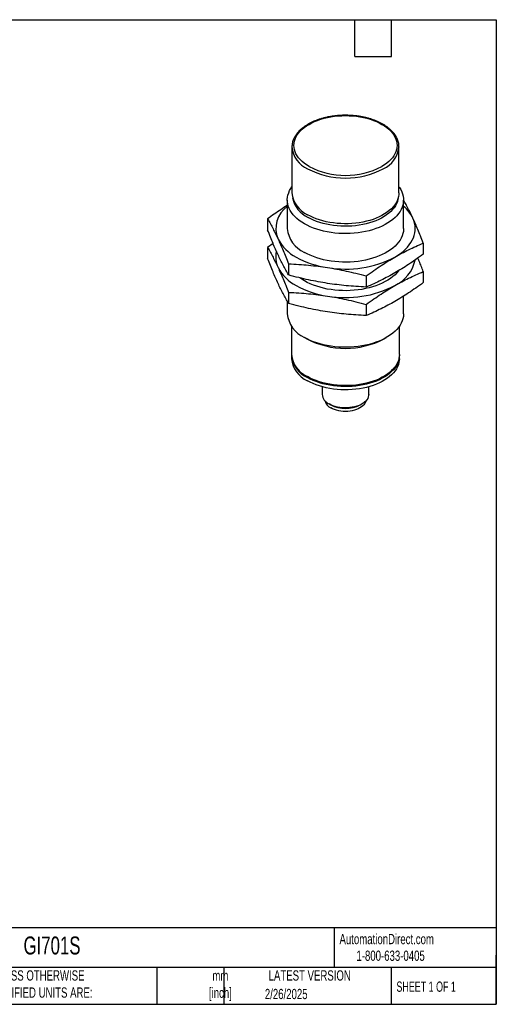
# Model space of a CAD drawing. Header units: millimetres. Extents: x 8 to 341, y 8 to 262.
# Tile 2 of 2: x 218 to 341, y 8 to 262. Entities that reach past the tile are written whole.
import ezdxf

# ---------------------------------------------------------------- set-up
doc = ezdxf.new("R2010")
doc.units = ezdxf.units.MM
doc.header["$LTSCALE"] = 1.25
doc.layers.add('TEXT', color=140, linetype='Continuous', lineweight=25)
doc.styles.add('SLDTEXTSTYLE0', font='TXT', dxfattribs={"width": 0.7})
doc.styles.add('SLDTEXTSTYLE1', font='TXT', dxfattribs={"width": 0.65})

msp = doc.modelspace()

# ---------------------------------------------------------------- linework, layer by layer
for p, q in [((288.611, 229.104), (288.611, 229.179)), ((288.611, 229.104), (288.611, 217.264)), ((316.211, 229.104), (316.21, 229.029)), ((316.211, 217.264), (316.211, 229.104)), ((287.411, 215.414), (287.411, 208.039)), ((317.411, 208.039), (317.411, 215.414)), ((282.334, 210.535), (282.334, 207.671)), ((283.738, 204.193), (282.334, 203.186)), ((322.487, 204.324), (322.487, 201.46)), ((282.334, 203.186), (282.334, 200.322)), ((287.714, 198.945), (287.714, 196.081)), ((307.79, 195.84), (307.79, 192.975)), ((322.487, 196.975), (322.487, 194.111)), ((287.714, 191.596), (287.714, 188.732)), ((317.411, 186.088), (317.411, 190.64)), ((287.411, 189.267), (287.411, 186.088)), ((307.79, 188.491), (307.79, 185.627)), ((288.511, 182.834), (288.511, 175.555)), ((316.311, 175.555), (316.311, 182.834)), ((291.804, 179.965), (292.455, 179.59)), ((312.368, 179.591), (313.019, 179.966)), ((288.511, 175.295), (288.511, 174.479)), ((316.311, 174.479), (316.311, 175.295)), ((289.721, 172.279), (289.889, 172.063)), ((314.933, 172.063), (315.1, 172.279)), ((296.411, 167.241), (296.411, 165.263)), ((308.411, 165.263), (308.411, 167.241)), ((298.168, 162.814), (298.602, 162.563)), ((306.22, 162.564), (306.654, 162.814))]:
    msp.add_line(p, q)
at = {"flags": 128}
for points in [[(293.006, 234.941), (293.701, 235.315), (294.44, 235.659), (295.22, 235.971), (296.037, 236.251), (296.886, 236.496), (297.763, 236.706), (298.664, 236.879), (299.584, 237.015), (300.518, 237.112), (301.462, 237.17), (302.411, 237.19), (303.359, 237.17), (304.303, 237.112), (305.238, 237.015), (306.158, 236.879), (307.058, 236.706), (307.936, 236.496), (308.785, 236.251), (309.601, 235.971), (310.381, 235.659), (311.12, 235.315), (311.815, 234.941), (312.462, 234.54), (313.058, 234.113), (313.599, 233.663), (314.084, 233.192), (314.509, 232.702), (314.872, 232.195), (315.172, 231.675), (315.407, 231.144), (315.575, 230.605), (315.677, 230.06), (315.711, 229.512), (315.677, 228.964), (315.575, 228.419), (315.407, 227.88), (315.172, 227.349), (314.872, 226.829), (314.509, 226.323), (314.084, 225.832), (313.599, 225.361), (313.058, 224.911), (312.462, 224.484), (311.815, 224.083)], [(293.006, 224.083), (292.359, 224.484), (291.763, 224.911), (291.222, 225.361), (290.737, 225.832), (290.313, 226.323), (289.949, 226.829), (289.649, 227.349), (289.415, 227.88), (289.246, 228.419), (289.145, 228.964), (289.111, 229.512), (289.145, 230.06), (289.246, 230.605), (289.415, 231.144), (289.649, 231.675), (289.949, 232.195), (290.313, 232.702), (290.737, 233.192), (291.222, 233.663), (291.763, 234.113), (292.359, 234.54), (293.006, 234.941)], [(291.804, 209.291), (291.119, 209.713), (290.485, 210.162), (289.904, 210.633), (289.379, 211.126), (288.912, 211.638), (288.505, 212.167), (288.16, 212.711), (287.879, 213.266), (287.663, 213.831), (287.513, 214.403), (287.429, 214.98), (287.413, 215.559), (287.463, 216.137), (287.58, 216.711), (287.763, 217.28), (288.012, 217.841), (288.325, 218.391), (288.611, 218.808)], [(316.211, 218.808), (316.316, 218.661), (316.661, 218.117), (316.942, 217.562), (317.158, 216.997), (317.308, 216.425), (317.392, 215.848), (317.409, 215.269), (317.358, 214.691), (317.241, 214.116), (317.058, 213.548), (316.809, 212.987), (316.496, 212.437), (316.121, 211.901), (315.683, 211.38), (315.187, 210.877), (314.634, 210.395), (314.026, 209.934), (313.366, 209.499), (312.657, 209.09), (311.902, 208.709), (311.105, 208.358), (310.269, 208.038), (309.399, 207.752), (308.496, 207.499), (307.567, 207.282), (306.615, 207.102), (305.644, 206.958), (304.658, 206.852), (303.662, 206.785), (302.661, 206.756), (301.659, 206.765), (300.66, 206.814), (299.669, 206.9), (298.69, 207.025), (297.728, 207.187), (296.786, 207.386), (295.87, 207.621), (294.983, 207.891), (294.129, 208.194), (293.312, 208.529), (292.536, 208.896), (291.804, 209.291)], [(316.211, 217.264), (316.192, 216.847), (316.108, 216.293), (315.957, 215.744), (315.74, 215.202), (315.459, 214.67), (315.114, 214.151), (314.707, 213.647), (314.24, 213.161), (313.715, 212.695), (313.135, 212.25), (312.503, 211.831), (311.822, 211.438), (311.095, 211.073), (310.326, 210.738), (309.518, 210.435), (308.676, 210.166), (307.803, 209.931), (306.903, 209.731), (305.982, 209.569), (305.044, 209.444), (304.092, 209.357), (303.133, 209.308), (302.17, 209.299), (301.208, 209.328), (300.252, 209.395), (299.306, 209.502), (298.376, 209.645), (297.465, 209.827), (296.578, 210.044), (295.72, 210.296), (294.895, 210.583), (294.106, 210.902), (293.357, 211.251), (292.653, 211.631)], [(316.028, 215.972), (315.959, 215.556), (315.81, 215.013), (315.596, 214.477), (315.317, 213.951), (314.976, 213.437), (314.573, 212.939), (314.111, 212.458), (313.592, 211.996), (313.019, 211.557), (312.394, 211.142), (311.72, 210.753), (311.001, 210.392), (310.24, 210.061), (309.441, 209.762), (308.608, 209.495), (307.744, 209.263), (306.855, 209.066), (305.943, 208.905), (305.015, 208.781), (304.074, 208.695), (303.125, 208.647), (302.172, 208.637), (301.221, 208.666), (300.275, 208.733), (299.34, 208.838), (298.42, 208.981), (297.519, 209.16), (296.642, 209.375), (295.793, 209.624), (294.976, 209.908), (294.196, 210.223), (293.455, 210.569), (292.759, 210.944)], [(315.139, 200.691), (315.898, 201.157), (316.606, 201.65), (317.261, 202.166), (317.859, 202.705), (318.398, 203.264), (318.877, 203.842), (319.293, 204.435), (319.646, 205.041), (319.933, 205.66), (320.153, 206.287), (320.306, 206.921), (320.391, 207.559), (320.408, 208.199), (320.357, 208.838), (320.238, 209.474), (320.051, 210.105), (319.797, 210.728)], [(317.411, 208.039), (317.409, 207.894), (317.358, 207.316), (317.241, 206.741), (317.058, 206.172), (316.809, 205.612), (316.496, 205.062), (316.121, 204.526), (315.683, 204.005), (315.187, 203.502), (314.634, 203.019), (314.026, 202.559), (313.366, 202.124), (312.657, 201.715), (311.902, 201.334), (311.105, 200.983), (310.269, 200.663), (309.399, 200.376), (308.496, 200.124), (307.567, 199.907), (306.615, 199.726), (305.644, 199.583), (304.658, 199.477), (303.662, 199.41), (302.661, 199.381), (301.659, 199.39), (300.66, 199.439), (299.669, 199.525), (298.69, 199.65), (297.728, 199.812), (296.786, 200.011), (295.87, 200.246), (294.983, 200.516), (294.129, 200.819), (293.312, 201.154), (292.536, 201.52), (291.804, 201.916)], [(316.143, 197.206), (316.121, 197.177), (315.683, 196.656), (315.187, 196.153), (314.634, 195.671), (314.026, 195.21), (313.366, 194.775), (312.657, 194.366), (311.902, 193.985), (311.105, 193.634), (310.269, 193.314), (309.399, 193.028), (308.496, 192.775), (307.567, 192.558), (306.615, 192.378), (305.644, 192.234), (304.658, 192.128), (303.662, 192.061), (302.661, 192.032), (301.659, 192.041), (300.66, 192.09), (299.669, 192.176), (298.69, 192.301), (297.728, 192.463), (296.786, 192.662), (295.87, 192.897), (294.983, 193.167), (294.129, 193.47), (293.312, 193.805), (292.536, 194.172), (291.804, 194.567)], [(291.804, 194.567), (291.119, 194.989), (290.617, 195.339)], [(317.411, 186.088), (317.409, 185.944), (317.358, 185.366), (317.241, 184.791), (317.058, 184.222), (316.809, 183.661), (316.496, 183.112), (316.121, 182.575), (315.683, 182.054), (315.187, 181.552), (314.634, 181.069), (314.026, 180.609), (313.366, 180.173), (312.657, 179.764), (311.902, 179.383), (311.105, 179.032), (310.269, 178.713), (309.399, 178.426), (308.496, 178.174), (307.567, 177.957), (306.615, 177.776), (305.644, 177.633), (304.658, 177.527), (303.662, 177.459), (302.661, 177.43), (301.659, 177.44), (300.66, 177.488), (299.669, 177.575), (298.69, 177.7), (297.728, 177.862), (296.786, 178.061), (295.87, 178.296), (294.983, 178.565), (294.129, 178.868), (293.312, 179.204), (292.536, 179.57), (291.804, 179.965)], [(316.311, 175.555), (316.292, 175.135), (316.207, 174.577), (316.055, 174.024), (315.837, 173.478), (315.553, 172.942), (315.206, 172.419), (314.796, 171.912), (314.325, 171.422), (313.797, 170.952), (313.213, 170.505), (312.576, 170.082), (311.89, 169.686), (311.158, 169.319), (310.383, 168.982), (309.57, 168.677), (308.721, 168.405), (307.842, 168.168), (306.936, 167.968), (306.008, 167.804), (305.063, 167.678), (304.105, 167.59), (303.138, 167.541), (302.168, 167.532), (301.199, 167.561), (300.236, 167.629), (299.284, 167.736), (298.347, 167.881), (297.429, 168.063), (296.536, 168.282), (295.672, 168.537), (294.84, 168.825), (294.045, 169.146), (293.291, 169.499), (292.582, 169.881)], [(316.309, 175.425), (316.292, 174.876), (316.207, 174.318), (316.055, 173.764), (315.837, 173.219), (315.553, 172.683), (315.206, 172.16), (314.796, 171.653), (314.325, 171.163), (313.797, 170.693), (313.213, 170.246), (312.576, 169.823), (311.89, 169.427), (311.158, 169.059), (310.383, 168.722), (309.57, 168.417), (308.721, 168.146), (307.842, 167.909), (306.936, 167.708), (306.008, 167.545), (305.063, 167.419), (304.105, 167.331), (303.138, 167.282), (302.168, 167.272), (301.199, 167.302), (300.236, 167.37), (299.284, 167.477), (298.347, 167.622), (297.429, 167.804), (296.536, 168.023), (295.672, 168.277), (294.84, 168.566), (294.045, 168.887), (293.291, 169.239), (292.582, 169.621)], [(316.311, 174.479), (316.292, 174.059), (316.207, 173.501), (316.055, 172.948), (315.837, 172.402), (315.553, 171.866), (315.206, 171.344), (314.796, 170.836), (314.325, 170.346), (313.797, 169.876), (313.213, 169.429), (312.576, 169.006), (311.89, 168.61), (311.158, 168.243), (310.383, 167.906), (309.57, 167.601), (308.721, 167.329), (307.842, 167.093), (306.936, 166.892), (306.008, 166.728), (305.063, 166.602), (304.105, 166.514), (303.138, 166.466), (302.168, 166.456), (301.199, 166.485), (300.236, 166.553), (299.284, 166.66), (298.347, 166.805), (297.429, 166.988), (296.536, 167.206), (295.672, 167.461), (294.84, 167.749), (294.045, 168.07), (293.291, 168.423), (292.582, 168.805)], [(314.933, 172.063), (314.632, 171.701), (314.168, 171.217), (313.647, 170.754), (313.07, 170.312), (312.442, 169.895), (311.765, 169.504), (311.043, 169.142), (310.278, 168.809), (309.475, 168.508), (308.638, 168.24), (307.77, 168.006), (306.876, 167.808), (305.961, 167.647), (305.028, 167.522), (304.082, 167.436), (303.128, 167.388), (302.171, 167.378), (301.215, 167.407), (300.265, 167.474), (299.325, 167.58), (298.4, 167.723), (297.495, 167.903), (296.614, 168.119), (295.761, 168.37), (294.94, 168.654), (294.156, 168.971), (293.412, 169.319), (292.711, 169.696)], [(308.411, 165.263), (308.391, 164.982), (308.303, 164.61), (308.146, 164.246), (307.922, 163.894), (307.634, 163.558), (307.284, 163.242), (306.877, 162.95), (306.417, 162.685), (305.911, 162.45), (305.364, 162.248), (304.782, 162.081), (304.172, 161.952), (303.541, 161.861), (302.898, 161.811), (302.248, 161.801), (301.601, 161.831), (300.963, 161.902), (300.342, 162.012), (299.745, 162.16), (299.179, 162.345), (298.652, 162.563), (298.168, 162.814)], [(307.677, 163.604), (307.677, 163.603), (307.578, 163.265), (307.413, 162.935), (307.186, 162.618), (306.898, 162.318), (306.554, 162.038), (306.158, 161.782), (305.715, 161.553), (305.23, 161.355), (304.71, 161.189), (304.161, 161.058), (303.59, 160.963), (303.004, 160.905), (302.411, 160.886), (301.817, 160.905), (301.231, 160.963), (300.66, 161.058), (300.111, 161.189), (299.591, 161.355), (299.106, 161.553), (298.663, 161.782)]]:
    msp.add_lwpolyline(points, dxfattribs=at)
for centre, radius, start, end in [((292.86, 234.737), 0.252, 54.3838, 114.29132), ((295.42, 229.723), 6.838, 185.19793, 246.12222), ((309.169, 229.9), 7.094, 295.01, 352.95076), ((302.411, 242.161), 20.378, 242.51531, 297.48469), ((302.411, 242.228), 21.144, 242.51531, 297.48469), ((295.446, 217.902), 6.865, 185.32934, 245.9908), ((295.67, 217.318), 7.008, 191.07265, 245.44868), ((291.525, 208.064), 7.045, 125.73317, 202.66356), ((311.365, 206.6), 9.388, 26.08852, 49.91669), ((294.892, 208.769), 7.517, 185.57755, 245.74259), ((294.807, 210.475), 11.045, 207.65112, 242.35509), ((290.638, 200.686), 6.224, 166.25412, 205.56409), ((301.004, 221.209), 23.434, 241.11116, 262.02267), ((302.453, 225.155), 27.557, 260.17755, 297.40853), ((311.106, 201.904), 9.464, 295.21855, 348.00238), ((294.807, 203.126), 11.045, 207.65112, 242.35509), ((301.004, 213.86), 23.434, 241.11116, 262.02267), ((302.453, 217.806), 27.557, 260.17755, 297.40853), ((294.892, 186.819), 7.517, 185.57755, 245.74259), ((302.411, 198.747), 21.59, 242.53951, 297.46586), ((295.395, 176.197), 6.914, 185.32934, 245.9908), ((295.362, 175.899), 6.866, 183.96049, 246.11412), ((295.395, 175.121), 6.914, 185.32934, 245.9908), ((297.277, 178.008), 9.483, 218.81928, 241.21859), ((299.366, 165.528), 2.967, 185.13029, 246.18985), ((299.801, 164.275), 2.741, 194.1823, 245.46648), ((302.411, 169.867), 8.237, 242.45727, 297.54811)]:
    msp.add_arc(centre, radius, start, end)
for points, knots in [([(316.204, 229.024), (316.205, 229.155), (316.209, 229.469), (316.145, 229.962), (316.022, 230.5), (315.839, 231.031), (315.597, 231.553), (315.298, 232.065), (314.942, 232.565), (314.531, 233.049), (314.066, 233.516), (313.55, 233.964), (312.985, 234.389), (312.373, 234.791), (311.718, 235.168), (311.022, 235.517), (310.289, 235.838), (309.523, 236.13), (308.726, 236.391), (307.902, 236.62), (307.054, 236.816), (306.187, 236.979), (305.304, 237.108), (304.408, 237.202), (303.504, 237.262), (302.596, 237.287), (301.686, 237.276), (300.78, 237.231), (299.88, 237.15), (298.992, 237.035), (298.118, 236.886), (297.262, 236.703), (296.428, 236.488), (295.62, 236.24), (294.84, 235.961), (294.094, 235.651), (293.395, 235.321), (292.965, 235.082), (292.756, 234.966)], [0, 0, 0, 0, 0.0197991, 0.0470237, 0.0742677, 0.101595, 0.1290542, 0.1566722, 0.1844531, 0.2123824, 0.2404336, 0.2685755, 0.2967784, 0.3250167, 0.353271, 0.3815249, 0.4097697, 0.4380011, 0.4662173, 0.4944181, 0.5226042, 0.5507774, 0.5789397, 0.6070935, 0.6352411, 0.6633851, 0.6915283, 0.7196729, 0.7478211, 0.7759754, 0.8041386, 0.8323133, 0.860502, 0.8887072, 0.9169308, 0.9451744, 0.9734383, 1, 1, 1, 1]), ([(292.756, 234.966), (292.642, 234.899), (292.312, 234.704), (291.799, 234.362), (291.234, 233.934), (290.718, 233.482), (290.254, 233.01), (289.843, 232.519), (289.489, 232.012), (289.192, 231.492), (288.955, 230.961), (288.777, 230.423), (288.664, 229.879), (288.612, 229.465), (288.616, 229.234), (288.617, 229.184)], [0, 0, 0, 0, 0.0452264, 0.1309316, 0.2166738, 0.3023798, 0.3879865, 0.4734113, 0.5585552, 0.6433147, 0.7276, 0.8113606, 0.8946072, 0.9774243, 1, 1, 1, 1]), ([(287.411, 214.007), (286.84, 213.642), (285.722, 212.928), (284.03, 211.762), (282.91, 210.952), (282.334, 210.535)], [0, 0, 0, 0, 0.3362315, 0.6583881, 1, 1, 1, 1]), ([(319.797, 210.728), (319.556, 211.24), (319.069, 212.27), (318.383, 213.606), (317.829, 214.641), (317.521, 215.184), (317.411, 215.377)], [0, 0, 0, 0, 0.3029314, 0.6098731, 0.8611304, 1, 1, 1, 1]), ([(282.334, 210.535), (282.83, 209.676), (283.285, 208.846), (284.165, 207.15), (284.59, 206.284), (285.024, 205.349)], [0, 0, 0, 0, 0.5, 0.5, 1, 1, 1, 1]), ([(322.487, 204.324), (321.991, 205.603), (321.536, 206.731), (320.656, 208.827), (320.231, 209.793), (319.797, 210.728)], [0, 0, 0, 0, 0.5, 0.5, 1, 1, 1, 1]), ([(285.024, 201.267), (284.59, 202.202), (284.165, 203.168), (283.285, 205.263), (282.83, 206.392), (282.334, 207.671)], [0, 0, 0, 0, 0.5, 0.5, 1, 1, 1, 1]), ([(285.024, 205.349), (285.458, 204.414), (285.883, 203.448), (286.763, 201.353), (287.217, 200.224), (287.714, 198.945)], [0, 0, 0, 0, 0.5, 0.5, 1, 1, 1, 1]), ([(315.139, 200.691), (316.324, 201.376), (317.485, 201.995), (319.89, 203.184), (321.131, 203.751), (322.487, 204.324)], [0, 0, 0, 0, 0.5, 0.5, 1, 1, 1, 1]), ([(282.334, 203.186), (282.83, 202.327), (283.285, 201.497), (284.165, 199.801), (284.59, 198.936), (285.024, 198)], [0, 0, 0, 0, 0.5, 0.5, 1, 1, 1, 1]), ([(287.714, 196.081), (287.217, 196.94), (286.763, 197.77), (285.883, 199.466), (285.458, 200.331), (285.024, 201.267)], [0, 0, 0, 0, 0.5, 0.5, 1, 1, 1, 1]), ([(307.79, 195.84), (309.146, 196.832), (310.388, 197.698), (312.792, 199.286), (313.953, 200.006), (315.139, 200.691)], [0, 0, 0, 0, 0.5, 0.5, 1, 1, 1, 1]), ([(322.487, 201.46), (321.131, 200.467), (319.89, 199.601), (317.485, 198.013), (316.324, 197.293), (315.139, 196.608)], [0, 0, 0, 0, 0.5, 0.5, 1, 1, 1, 1]), ([(285.024, 193.918), (284.59, 194.853), (284.165, 195.819), (283.285, 197.914), (282.83, 199.043), (282.334, 200.322)], [0, 0, 0, 0, 0.5, 0.5, 1, 1, 1, 1]), ([(287.714, 198.945), (289.566, 198.868), (291.262, 198.755), (294.546, 198.447), (296.132, 198.252), (297.752, 198.002)], [0, 0, 0, 0, 0.5, 0.5, 1, 1, 1, 1]), ([(322.487, 196.975), (322.307, 197.435), (321.957, 198.331), (321.49, 199.489), (321.202, 200.175), (321.086, 200.451)], [0, 0, 0, 0, 0.3859218, 0.7521645, 1, 1, 1, 1]), ([(285.024, 198), (285.458, 197.065), (285.883, 196.1), (286.763, 194.004), (287.217, 192.875), (287.714, 191.596)], [0, 0, 0, 0, 0.5, 0.5, 1, 1, 1, 1]), ([(297.752, 193.919), (296.132, 194.17), (294.546, 194.465), (291.262, 195.173), (289.566, 195.585), (287.714, 196.081)], [0, 0, 0, 0, 0.5, 0.5, 1, 1, 1, 1]), ([(297.752, 198.002), (299.372, 197.751), (300.958, 197.455), (304.242, 196.748), (305.938, 196.336), (307.79, 195.84)], [0, 0, 0, 0, 0.5, 0.5, 1, 1, 1, 1]), ([(315.139, 196.608), (313.953, 195.924), (312.792, 195.304), (310.388, 194.116), (309.146, 193.548), (307.79, 192.975)], [0, 0, 0, 0, 0.5, 0.5, 1, 1, 1, 1]), ([(315.139, 193.342), (316.324, 194.027), (317.485, 194.647), (319.89, 195.835), (321.131, 196.402), (322.487, 196.975)], [0, 0, 0, 0, 0.5, 0.5, 1, 1, 1, 1]), ([(287.714, 188.732), (287.217, 189.591), (286.763, 190.421), (285.883, 192.117), (285.458, 192.983), (285.024, 193.918)], [0, 0, 0, 0, 0.5, 0.5, 1, 1, 1, 1]), ([(307.79, 192.975), (305.938, 193.052), (304.242, 193.165), (300.958, 193.473), (299.372, 193.668), (297.752, 193.919)], [0, 0, 0, 0, 0.5, 0.5, 1, 1, 1, 1]), ([(307.79, 188.491), (309.146, 189.483), (310.388, 190.349), (312.792, 191.937), (313.953, 192.658), (315.139, 193.342)], [0, 0, 0, 0, 0.5, 0.5, 1, 1, 1, 1]), ([(322.487, 194.111), (321.131, 193.119), (319.89, 192.252), (317.485, 190.665), (316.324, 189.944), (315.139, 189.26)], [0, 0, 0, 0, 0.5, 0.5, 1, 1, 1, 1]), ([(287.714, 191.596), (289.566, 191.52), (291.262, 191.407), (294.546, 191.098), (296.132, 190.903), (297.752, 190.653)], [0, 0, 0, 0, 0.5, 0.5, 1, 1, 1, 1]), ([(297.752, 190.653), (299.372, 190.402), (300.958, 190.107), (304.242, 189.399), (305.938, 188.987), (307.79, 188.491)], [0, 0, 0, 0, 0.5, 0.5, 1, 1, 1, 1]), ([(297.752, 186.57), (296.132, 186.821), (294.546, 187.116), (291.262, 187.824), (289.566, 188.236), (287.714, 188.732)], [0, 0, 0, 0, 0.5, 0.5, 1, 1, 1, 1]), ([(315.139, 189.26), (313.953, 188.575), (312.792, 187.955), (310.388, 186.767), (309.146, 186.199), (307.79, 185.627)], [0, 0, 0, 0, 0.5, 0.5, 1, 1, 1, 1]), ([(307.79, 185.627), (305.938, 185.703), (304.242, 185.816), (300.958, 186.125), (299.372, 186.319), (297.752, 186.57)], [0, 0, 0, 0, 0.5, 0.5, 1, 1, 1, 1])]:
    msp.add_open_spline(points, degree=3, knots=knots)
at = {"layer": 'TEXT'}
for p, q in [((7.937, 261.937), (341.312, 261.937)), ((304.8, 252.412), (304.8, 261.937)), ((314.325, 252.412), (314.325, 261.937)), ((341.312, 261.937), (341.312, 7.937)), ((304.8, 252.412), (314.325, 252.412)), ((341.312, 27.658), (7.937, 27.658)), ((299.469, 27.658), (299.469, 17.462)), ((341.312, 7.937), (341.312, 20.637)), ((341.312, 17.462), (7.937, 17.462)), ((253.78, 17.462), (253.78, 7.937)), ((271.015, 17.462), (271.015, 7.937)), ((314.186, 17.462), (314.186, 7.937)), ((7.937, 7.937), (341.312, 7.937))]:
    msp.add_line(p, q, dxfattribs=at)

# ---------------------------------------------------------------- texts
at = {"color": 179, "linetype": 'Continuous', "lineweight": 18, "char_height": 2.64583, "attachment_point": 1, "style": 'SLDTEXTSTYLE0'}
for s, insert in [('AutomationDirect.com', (300.869, 26.096)), ('1-800-633-0405', (305.239, 21.796))]:
    msp.add_mtext(s, dxfattribs=dict(at, insert=insert))
at = {"layer": 'TEXT'}
for s, insert, char_height, attachment_point, style in [('GI701S', (219.377, 25.425), 4.6302, 1, 'SLDTEXTSTYLE0'), ('UNLESS OTHERWISE ^JSPECIFIED UNITS ARE:', (209.51, 16.705), 2.64583, 1, 'SLDTEXTSTYLE0'), ('mm^J[inch]', (270.146, 16.654), 2.6458, 2, 'SLDTEXTSTYLE0'), ('LATEST VERSION', (293.19, 16.705), 2.64583, 2, 'SLDTEXTSTYLE0'), ('SHEET 1 OF 1', (315.552, 13.814), 2.64583, 1, 'SLDTEXTSTYLE1'), ('2/26/2025', (287.127, 11.92), 2.6458, 2, 'SLDTEXTSTYLE0')]:
    msp.add_mtext(s, dxfattribs=dict(at, insert=insert, char_height=char_height, attachment_point=attachment_point, style=style))

doc.saveas('drawing.dxf')
